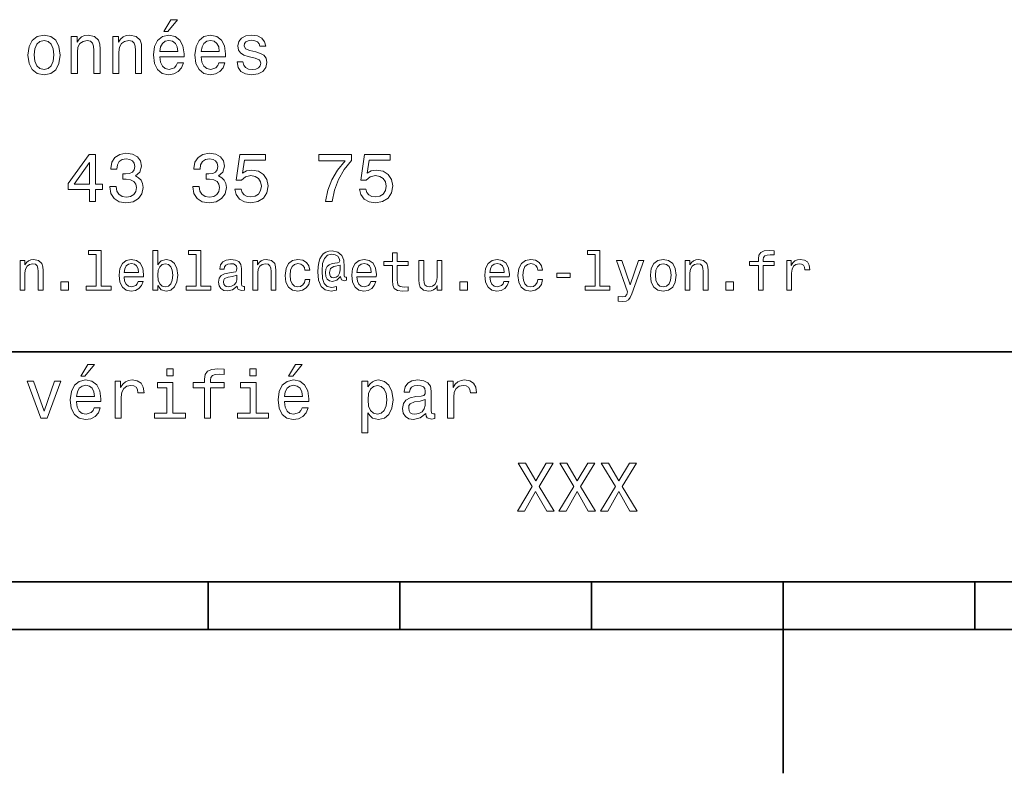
# Model space of a CAD drawing. Extents: x 0 to 297, y 0 to 210.
# Tile 3 of 7: x 109 to 160, y 0 to 39. Entities that reach past the tile are written whole.
import ezdxf

# ---------------------------------------------------------------- set-up
doc = ezdxf.new("R2010")
doc.units = 0

msp = doc.modelspace()

# ---------------------------------------------------------------- linework, layer by layer
at = {"color": 7, "lineweight": 35}
for p, q in [((97, 22), (162, 22)), ((10, 10), (287, 10)), ((97, 10), (287, 10)), ((98.5, 7.5), (198.5, 7.5))]:
    msp.add_line(p, q, dxfattribs=at)
at = {"color": 7, "lineweight": 35, "ltscale": 0.0625}
for p, q in [((118.5, 10), (118.5, 7.5)), ((128.5, 10), (128.5, 7.5)), ((138.5, 10), (138.5, 7.5)), ((158.5, 10), (158.5, 7.5))]:
    msp.add_line(p, q, dxfattribs=at)
at = {"color": 7, "lineweight": 35, "ltscale": 0.25}
msp.add_line((148.5, 10), (148.5, 0), dxfattribs=at)
at = {"color": 7, "lineweight": 13}
for points in [[(116.184441, 38.728386), (116.396973, 38.728386), (116.897697, 39.340778), (116.54467, 39.340778)], [(109.087898, 37.496399), (109.145531, 37.056915), (109.311241, 36.732708), (109.574203, 36.530979), (109.927231, 36.462536), (110.276657, 36.530979), (110.539627, 36.729107), (110.70533, 37.053314), (110.766571, 37.496399), (110.70533, 37.935879), (110.539627, 38.263687), (110.276657, 38.461815), (109.927231, 38.533859), (109.574203, 38.461815), (109.311241, 38.260086), (109.145531, 37.935879)], [(111.350143, 36.530979), (111.667145, 36.530979), (111.667145, 37.647694), (111.69957, 37.903458), (111.804031, 38.090778), (111.966141, 38.206051), (112.182274, 38.249279), (112.355186, 38.213257), (112.463257, 38.115993), (112.517288, 37.953888), (112.535301, 37.737751), (112.535301, 36.530979), (112.852303, 36.530979), (112.852303, 37.802593), (112.837898, 38.058357), (112.773056, 38.270893), (112.560516, 38.465416), (112.229103, 38.533859), (112.045387, 38.508644), (111.890488, 38.440201), (111.757202, 38.324928), (111.65274, 38.170029), (111.65274, 38.465416), (111.350143, 38.465416)], [(113.51873, 36.530979), (113.835732, 36.530979), (113.835732, 37.647694), (113.868156, 37.903458), (113.972626, 38.090778), (114.134727, 38.206051), (114.350861, 38.249279), (114.523773, 38.213257), (114.631844, 38.115993), (114.685883, 37.953888), (114.703888, 37.737751), (114.703888, 36.530979), (115.020889, 36.530979), (115.020889, 37.802593), (115.006485, 38.058357), (114.941643, 38.270893), (114.729111, 38.465416), (114.39769, 38.533859), (114.213974, 38.508644), (114.059082, 38.440201), (113.925789, 38.324928), (113.821327, 38.170029), (113.821327, 38.465416), (113.51873, 38.465416)], [(115.964699, 37.406338), (117.232712, 37.406338), (117.236313, 37.554035), (117.178673, 37.9683), (117.020172, 38.278099), (116.768013, 38.465416), (116.432999, 38.533859), (116.105186, 38.461815), (115.853027, 38.260086), (115.690918, 37.932278), (115.633286, 37.5), (115.687317, 37.056915), (115.849426, 36.732708), (116.097984, 36.530979), (116.422188, 36.462536), (116.703171, 36.509365), (116.933716, 36.631844), (117.103027, 36.826366), (117.200287, 37.085735), (116.886887, 37.085735), (116.822044, 36.941643), (116.728386, 36.833572), (116.461815, 36.747116), (116.256485, 36.786743), (116.101585, 36.912823), (116.000717, 37.118156), (115.964699, 37.395531)], [(118.133286, 37.406338), (119.401299, 37.406338), (119.4049, 37.554035), (119.34726, 37.9683), (119.188766, 38.278099), (118.9366, 38.465416), (118.601585, 38.533859), (118.273773, 38.461815), (118.021614, 38.260086), (117.859512, 37.932278), (117.801872, 37.5), (117.855911, 37.056915), (118.018013, 36.732708), (118.266571, 36.530979), (118.590775, 36.462536), (118.871758, 36.509365), (119.10231, 36.631844), (119.271614, 36.826366), (119.368881, 37.085735), (119.055481, 37.085735), (118.990631, 36.941643), (118.896973, 36.833572), (118.630402, 36.747116), (118.425072, 36.786743), (118.270172, 36.912823), (118.169312, 37.118156), (118.133286, 37.395531)], [(120.971901, 37.658501), (120.66571, 37.730545), (120.438766, 37.8134), (120.363113, 37.982708), (120.384727, 38.101585), (120.460373, 38.188038), (120.582855, 38.242073), (120.759369, 38.263687), (120.92868, 38.242073), (121.061966, 38.177231), (121.148415, 38.079971), (121.184441, 37.950287), (121.49424, 37.950287), (121.49424, 37.957493), (121.440201, 38.191643), (121.292511, 38.375359), (121.061966, 38.490635), (120.759369, 38.533859), (120.453171, 38.490635), (120.229828, 38.371758), (120.08934, 38.195244), (120.046112, 37.971901), (120.078529, 37.755764), (120.179398, 37.604465), (120.3451, 37.496399), (120.586456, 37.42075), (120.939484, 37.334293), (121.155624, 37.244236), (121.213257, 37.172188), (121.234871, 37.064121), (121.202454, 36.930836), (121.115997, 36.829971), (120.97551, 36.765129), (120.788185, 36.743515), (120.590057, 36.765129), (120.445969, 36.840778), (120.348709, 36.963257), (120.309082, 37.132565), (120.002884, 37.132565), (120.053314, 36.844379), (120.201012, 36.635445), (120.435158, 36.509365), (120.759369, 36.462536), (121.097984, 36.509365), (121.346542, 36.635445), (121.497841, 36.837173), (121.551872, 37.100143), (121.512253, 37.327087), (121.400574, 37.481987), (121.216858, 37.582851)], [(109.412102, 37.5), (109.444527, 37.824207), (109.545387, 38.058357), (109.707489, 38.20245), (109.927231, 38.25288), (110.143372, 38.20245), (110.305473, 38.061958), (110.406342, 37.824207), (110.44236, 37.5), (110.406342, 37.172188), (110.305473, 36.934437), (110.143372, 36.790344), (109.927231, 36.743515), (109.707489, 36.790344), (109.545387, 36.934437), (109.444527, 37.172188)], [(115.964699, 37.672909), (116.004318, 37.921471), (116.101585, 38.105186), (116.249283, 38.216858), (116.443802, 38.256485), (116.634727, 38.216858), (116.782425, 38.105186), (116.872482, 37.921471), (116.9049, 37.672909)], [(118.133286, 37.672909), (118.172913, 37.921471), (118.270172, 38.105186), (118.41787, 38.216858), (118.612396, 38.256485), (118.803314, 38.216858), (118.951012, 38.105186), (119.041069, 37.921471), (119.073486, 37.672909)], [(113.356628, 30.635447), (113.356628, 30.610229), (113.414261, 30.264408), (113.583572, 30.005043), (113.850143, 29.839336), (114.203171, 29.778097), (114.577805, 29.839336), (114.858788, 29.997837), (115.038902, 30.25), (115.103745, 30.574207), (115.074928, 30.786743), (114.995674, 30.959654), (114.865997, 31.092939), (114.693085, 31.190201), (114.927231, 31.384726), (115.010086, 31.694523), (114.956055, 31.975504), (114.801147, 32.188038), (114.548988, 32.321323), (114.203171, 32.368156), (113.87896, 32.310516), (113.630402, 32.152016), (113.4683, 31.899855), (113.414261, 31.56484), (113.414261, 31.539625), (113.734871, 31.539625), (113.763687, 31.770172), (113.857346, 31.935879), (114.008644, 32.036743), (114.221184, 32.072765), (114.408501, 32.043949), (114.545387, 31.9683), (114.628242, 31.845821), (114.66066, 31.680115), (114.628242, 31.503601), (114.541786, 31.384726), (114.390488, 31.312679), (114.185158, 31.291065), (114.04467, 31.294668), (114.04467, 31.010086), (114.221184, 31.01729), (114.448128, 30.984869), (114.617432, 30.898415), (114.7183, 30.757925), (114.754318, 30.574207), (114.714699, 30.365273), (114.610229, 30.210375), (114.444527, 30.113111), (114.224785, 30.08069), (113.997841, 30.116714), (113.83213, 30.224783), (113.727661, 30.397694), (113.688042, 30.635447)], [(117.693802, 30.635447), (117.693802, 30.610229), (117.751442, 30.264408), (117.920746, 30.005043), (118.187317, 29.839336), (118.540344, 29.778097), (118.914986, 29.839336), (119.195969, 29.997837), (119.376083, 30.25), (119.440926, 30.574207), (119.412109, 30.786743), (119.332855, 30.959654), (119.203171, 31.092939), (119.030258, 31.190201), (119.264412, 31.384726), (119.34726, 31.694523), (119.293228, 31.975504), (119.138329, 32.188038), (118.886169, 32.321323), (118.540344, 32.368156), (118.216141, 32.310516), (117.967583, 32.152016), (117.805481, 31.899855), (117.751442, 31.56484), (117.751442, 31.539625), (118.072044, 31.539625), (118.100868, 31.770172), (118.194527, 31.935879), (118.345825, 32.036743), (118.558357, 32.072765), (118.745682, 32.043949), (118.882568, 31.9683), (118.965416, 31.845821), (118.997841, 31.680115), (118.965416, 31.503601), (118.878967, 31.384726), (118.727669, 31.312679), (118.522339, 31.291065), (118.381844, 31.294668), (118.381844, 31.010086), (118.558357, 31.01729), (118.785301, 30.984869), (118.954613, 30.898415), (119.055481, 30.757925), (119.091499, 30.574207), (119.051872, 30.365273), (118.947403, 30.210375), (118.7817, 30.113111), (118.561958, 30.08069), (118.335014, 30.116714), (118.169312, 30.224783), (118.064842, 30.397694), (118.025215, 30.635447)], [(112.293945, 29.850143), (112.618156, 29.850143), (112.618156, 30.46974), (112.974785, 30.46974), (112.974785, 30.757925), (112.618156, 30.757925), (112.618156, 32.296108), (112.290344, 32.296108), (111.195244, 30.786743), (111.195244, 30.46974), (112.293945, 30.46974)], [(111.497841, 30.757925), (112.293945, 31.878241), (112.293945, 30.757925)], [(119.876801, 30.502161), (119.956055, 30.206772), (120.132568, 29.976225), (120.391937, 29.832132), (120.723343, 29.778097), (121.087173, 29.842939), (121.371758, 30.019451), (121.551872, 30.300432), (121.620316, 30.660662), (121.559082, 30.995676), (121.386169, 31.258644), (121.115997, 31.427954), (120.766571, 31.489193), (120.496399, 31.445965), (120.287468, 31.327089), (120.388329, 32.000721), (121.483429, 32.000721), (121.483429, 32.296108), (120.146973, 32.296108), (119.948853, 30.970461), (120.23703, 30.970461), (120.445969, 31.139769), (120.71254, 31.201008), (120.943085, 31.161383), (121.119598, 31.046108), (121.23127, 30.869596), (121.270897, 30.642651), (121.23127, 30.415705), (121.115997, 30.239193), (120.939484, 30.127522), (120.71254, 30.087896), (120.521614, 30.113111), (120.373917, 30.195965), (120.265854, 30.325647), (120.211815, 30.502161)], [(124.606628, 29.850143), (124.970467, 29.850143), (125.08934, 30.444523), (125.298279, 30.999279), (125.593658, 31.514408), (125.979111, 31.997118), (125.979111, 32.296108), (124.264412, 32.296108), (124.264412, 31.9683), (125.633286, 31.9683), (125.237038, 31.481987), (124.938042, 30.974062), (124.729111, 30.433718)], [(126.382568, 30.502161), (126.461823, 30.206772), (126.638336, 29.976225), (126.897697, 29.832132), (127.229111, 29.778097), (127.592941, 29.842939), (127.877525, 30.019451), (128.057648, 30.300432), (128.126083, 30.660662), (128.06485, 30.995676), (127.891937, 31.258644), (127.621765, 31.427954), (127.272339, 31.489193), (127.002167, 31.445965), (126.793228, 31.327089), (126.894096, 32.000721), (127.989197, 32.000721), (127.989197, 32.296108), (126.65274, 32.296108), (126.454613, 30.970461), (126.742798, 30.970461), (126.951736, 31.139769), (127.218307, 31.201008), (127.448853, 31.161383), (127.625366, 31.046108), (127.737038, 30.869596), (127.776657, 30.642651), (127.737038, 30.415705), (127.621765, 30.239193), (127.445251, 30.127522), (127.218307, 30.087896), (127.027382, 30.113111), (126.879684, 30.195965), (126.771622, 30.325647), (126.717583, 30.502161)], [(112.654175, 27.080692), (112.654175, 25.438042), (112.132561, 25.438042), (112.132561, 25.224785), (113.426514, 25.224785), (113.426514, 25.438042), (112.907776, 25.438042), (112.907776, 27.293949), (112.256485, 27.293949), (112.256485, 27.080692)], [(115.858788, 25.463978), (116.046112, 25.242075), (116.302589, 25.170031), (116.544662, 25.224785), (116.737747, 25.38905), (116.858788, 25.651299), (116.9049, 26), (116.858788, 26.348703), (116.734871, 26.60807), (116.544662, 26.769453), (116.302589, 26.827091), (116.048988, 26.752163), (115.945244, 26.659943), (115.858788, 26.536024), (115.858788, 27.293949), (115.605186, 27.293949), (115.605186, 25.224785), (115.858788, 25.224785)], [(117.858788, 27.080692), (117.858788, 25.438042), (117.337173, 25.438042), (117.337173, 25.224785), (118.631119, 25.224785), (118.631119, 25.438042), (118.112389, 25.438042), (118.112389, 27.293949), (117.46109, 27.293949), (117.46109, 27.080692)], [(125.708939, 25.734871), (125.708939, 25.902018), (125.662827, 25.893373), (125.60807, 25.913546), (125.590782, 25.974064), (125.590782, 26.446688), (125.567726, 26.780981), (125.47551, 27.02882), (125.259369, 27.213257), (124.956772, 27.279539), (124.780983, 27.262249), (124.631126, 27.210375), (124.501442, 27.12392), (124.397697, 27.002882), (124.317001, 26.850145), (124.259369, 26.662825), (124.224785, 26.438042), (124.213257, 26.184439), (124.253601, 25.737753), (124.383286, 25.42075), (124.599426, 25.230549), (124.907784, 25.170031), (125.190201, 25.216139), (125.190201, 25.406342), (124.942368, 25.360231), (124.703171, 25.409224), (124.54467, 25.567724), (124.458214, 25.835735), (124.432281, 26.224785), (124.461098, 26.605188), (124.559082, 26.876081), (124.717583, 27.040346), (124.948128, 27.095102), (125.123917, 27.063402), (125.253601, 26.988474), (125.334297, 26.876081), (125.363113, 26.746399), (125.331413, 26.682999), (125.244957, 26.654179), (124.96254, 26.610952), (124.806915, 26.547552), (124.694527, 26.449568), (124.628242, 26.314121), (124.60807, 26.135448), (124.634003, 25.942364), (124.706055, 25.798271), (124.824211, 25.708935), (124.979828, 25.680117), (125.207497, 25.740635), (125.400574, 25.930836), (125.400574, 25.913546), (125.446686, 25.760807), (125.605186, 25.714699)], [(138.677246, 27.080692), (138.677246, 25.438042), (138.155624, 25.438042), (138.155624, 25.224785), (139.44957, 25.224785), (139.44957, 25.438042), (138.930847, 25.438042), (138.930847, 27.293949), (138.279541, 27.293949), (138.279541, 27.080692)], [(147.198853, 26.504324), (147.198853, 25.224785), (147.452454, 25.224785), (147.452454, 26.504324), (148.028824, 26.504324), (148.028824, 26.720463), (147.452454, 26.720463), (147.452454, 26.815563), (147.472626, 26.930836), (147.53891, 27.008646), (147.651306, 27.054756), (147.812683, 27.072046), (148.028824, 27.06052), (148.028824, 27.279539), (147.755051, 27.293949), (147.507217, 27.268013), (147.334305, 27.190203), (147.23056, 27.054756), (147.198853, 26.861671), (147.198853, 26.720463), (146.734879, 26.720463), (146.734879, 26.504324)], [(108.680115, 25.224785), (108.933716, 25.224785), (108.933716, 26.118156), (108.959656, 26.322767), (109.043228, 26.472624), (109.172913, 26.564842), (109.345825, 26.599424), (109.484146, 26.570606), (109.570602, 26.492796), (109.613831, 26.363113), (109.628242, 26.190203), (109.628242, 25.224785), (109.881844, 25.224785), (109.881844, 26.242077), (109.870316, 26.446688), (109.818443, 26.616716), (109.648415, 26.772335), (109.383286, 26.827091), (109.236313, 26.806917), (109.112389, 26.752163), (109.00576, 26.659943), (108.922188, 26.536024), (108.922188, 26.772335), (108.680115, 26.772335)], [(114.106628, 25.925074), (115.121033, 25.925074), (115.123917, 26.043228), (115.077805, 26.374641), (114.951004, 26.622478), (114.749283, 26.772335), (114.481262, 26.827091), (114.219017, 26.769453), (114.017288, 26.60807), (113.887604, 26.345821), (113.841499, 26), (113.884727, 25.645535), (114.014404, 25.386168), (114.213257, 25.224785), (114.472626, 25.170031), (114.697403, 25.207495), (114.881844, 25.305477), (115.017288, 25.461096), (115.0951, 25.668589), (114.844376, 25.668589), (114.792503, 25.553314), (114.717575, 25.46686), (114.504318, 25.397696), (114.340057, 25.429396), (114.216141, 25.53026), (114.135445, 25.694525), (114.106628, 25.916428)], [(120.008644, 25.426514), (120.008644, 25.417868), (120.023056, 25.319885), (120.066284, 25.250721), (120.247841, 25.195967), (120.389046, 25.219021), (120.389046, 25.414986), (120.328529, 25.406342), (120.247841, 25.443806), (120.233429, 25.559078), (120.233429, 26.360231), (120.198845, 26.564842), (120.097984, 26.708935), (119.922188, 26.795389), (119.674347, 26.827091), (119.432274, 26.792507), (119.253601, 26.694525), (119.141212, 26.541788), (119.103745, 26.340059), (119.103745, 26.322767), (119.331413, 26.322767), (119.351585, 26.443806), (119.414986, 26.53026), (119.51873, 26.582134), (119.665703, 26.602306), (119.806915, 26.587896), (119.907776, 26.54467), (119.9683, 26.469742), (119.988472, 26.365995), (119.976944, 26.244957), (119.930832, 26.184439), (119.815559, 26.155621), (119.599426, 26.132566), (119.351585, 26.080692), (119.175797, 25.988474), (119.072044, 25.844381), (119.040344, 25.631124), (119.069168, 25.440924), (119.158501, 25.299713), (119.302597, 25.210375), (119.501442, 25.178675), (119.769455, 25.239195)], [(120.824203, 25.224785), (121.077812, 25.224785), (121.077812, 26.118156), (121.103745, 26.322767), (121.187317, 26.472624), (121.317001, 26.564842), (121.489914, 26.599424), (121.628242, 26.570606), (121.714699, 26.492796), (121.757927, 26.363113), (121.772339, 26.190203), (121.772339, 25.224785), (122.02594, 25.224785), (122.02594, 26.242077), (122.014412, 26.446688), (121.96254, 26.616716), (121.792511, 26.772335), (121.527374, 26.827091), (121.380402, 26.806917), (121.256485, 26.752163), (121.149857, 26.659943), (121.066284, 26.536024), (121.066284, 26.772335), (120.824203, 26.772335)], [(123.54467, 26.259367), (123.795387, 26.259367), (123.743515, 26.489914), (123.619598, 26.671471), (123.426514, 26.783863), (123.175797, 26.827091), (122.899139, 26.769453), (122.688759, 26.60807), (122.556198, 26.345821), (122.510086, 25.994238), (122.553314, 25.645535), (122.682999, 25.386168), (122.887611, 25.224785), (123.167145, 25.170031), (123.414986, 25.213257), (123.60807, 25.334295), (123.740631, 25.524496), (123.798271, 25.778099), (123.556198, 25.778099), (123.51297, 25.616716), (123.432281, 25.495678), (123.317001, 25.42075), (123.175797, 25.397696), (123, 25.43516), (122.873199, 25.550434), (122.795387, 25.737753), (122.769455, 26.002882), (122.795387, 26.262249), (122.876083, 26.449568), (123.005768, 26.564842), (123.175797, 26.605188), (123.325653, 26.579252), (123.438042, 26.51297), (123.51297, 26.40346)], [(126.250725, 25.925074), (127.265129, 25.925074), (127.268013, 26.043228), (127.221909, 26.374641), (127.0951, 26.622478), (126.893372, 26.772335), (126.625366, 26.827091), (126.363113, 26.769453), (126.161385, 26.60807), (126.0317, 26.345821), (125.985596, 26), (126.028824, 25.645535), (126.158501, 25.386168), (126.357353, 25.224785), (126.616714, 25.170031), (126.841499, 25.207495), (127.02594, 25.305477), (127.161385, 25.461096), (127.239197, 25.668589), (126.988472, 25.668589), (126.9366, 25.553314), (126.861671, 25.46686), (126.648415, 25.397696), (126.484154, 25.429396), (126.360229, 25.53026), (126.279541, 25.694525), (126.250725, 25.916428)], [(128.103745, 26.504324), (128.103745, 25.729107), (128.121033, 25.478388), (128.201736, 25.305477), (128.363113, 25.204613), (128.636887, 25.170031), (128.9366, 25.184439), (128.9366, 25.40346), (128.717575, 25.386168), (128.518738, 25.409224), (128.412109, 25.48127), (128.365997, 25.602306), (128.357346, 25.772335), (128.357346, 26.504324), (128.9366, 26.504324), (128.9366, 26.720463), (128.357346, 26.720463), (128.357346, 27.172913), (128.103745, 27.172913), (128.103745, 26.720463), (127.66571, 26.720463), (127.66571, 26.504324)], [(130.69165, 26.772335), (130.438049, 26.772335), (130.438049, 25.878963), (130.409225, 25.671471), (130.325653, 25.521614), (130.195969, 25.429396), (130.02594, 25.400578), (129.890488, 25.423632), (129.804031, 25.492796), (129.755051, 25.610952), (129.743515, 25.778099), (129.743515, 26.772335), (129.489914, 26.772335), (129.489914, 25.755045), (129.498566, 25.550434), (129.553314, 25.380404), (129.720459, 25.224785), (129.98848, 25.170031), (130.132568, 25.190203), (130.256485, 25.242075), (130.363113, 25.331413), (130.44957, 25.461096), (130.44957, 25.224785), (130.69165, 25.224785)], [(133.190201, 25.925074), (134.20462, 25.925074), (134.207489, 26.043228), (134.161392, 26.374641), (134.034592, 26.622478), (133.832855, 26.772335), (133.56485, 26.827091), (133.302597, 26.769453), (133.100861, 26.60807), (132.971191, 26.345821), (132.925079, 26), (132.968307, 25.645535), (133.097992, 25.386168), (133.296829, 25.224785), (133.556198, 25.170031), (133.780975, 25.207495), (133.965424, 25.305477), (134.100861, 25.461096), (134.17868, 25.668589), (133.927963, 25.668589), (133.876083, 25.553314), (133.801147, 25.46686), (133.587906, 25.397696), (133.42363, 25.429396), (133.299713, 25.53026), (133.219025, 25.694525), (133.190201, 25.916428)], [(135.688766, 26.259367), (135.939484, 26.259367), (135.887604, 26.489914), (135.763702, 26.671471), (135.570618, 26.783863), (135.319885, 26.827091), (135.043228, 26.769453), (134.832855, 26.60807), (134.700287, 26.345821), (134.654175, 25.994238), (134.697418, 25.645535), (134.827087, 25.386168), (135.031708, 25.224785), (135.311249, 25.170031), (135.559082, 25.213257), (135.752167, 25.334295), (135.884735, 25.524496), (135.942368, 25.778099), (135.700287, 25.778099), (135.657074, 25.616716), (135.57637, 25.495678), (135.461105, 25.42075), (135.319885, 25.397696), (135.144104, 25.43516), (135.017303, 25.550434), (134.939484, 25.737753), (134.913544, 26.002882), (134.939484, 26.262249), (135.020172, 26.449568), (135.149857, 26.564842), (135.319885, 26.605188), (135.469742, 26.579252), (135.582138, 26.51297), (135.657074, 26.40346)], [(140.948135, 26.772335), (140.504333, 25.49856), (140.069168, 26.772335), (139.792511, 26.772335), (140.380402, 25.13833), (140.328537, 24.994238), (140.247849, 24.896255), (140.112396, 24.864553), (139.878967, 24.893373), (139.878967, 24.648417), (140.123932, 24.62536), (140.299713, 24.648417), (140.423645, 24.720463), (140.51297, 24.844381), (140.59079, 25.025938), (141.219025, 26.772335)], [(141.567734, 25.99712), (141.613831, 25.645535), (141.746399, 25.386168), (141.956787, 25.224785), (142.239197, 25.170031), (142.518738, 25.224785), (142.729111, 25.383286), (142.861679, 25.642653), (142.910675, 25.99712), (142.861679, 26.348703), (142.729111, 26.610952), (142.518738, 26.769453), (142.239197, 26.827091), (141.956787, 26.769453), (141.746399, 26.60807), (141.613831, 26.348703)], [(143.377533, 25.224785), (143.631134, 25.224785), (143.631134, 26.118156), (143.657074, 26.322767), (143.740646, 26.472624), (143.870331, 26.564842), (144.043243, 26.599424), (144.181564, 26.570606), (144.268021, 26.492796), (144.311249, 26.363113), (144.325653, 26.190203), (144.325653, 25.224785), (144.579254, 25.224785), (144.579254, 26.242077), (144.567734, 26.446688), (144.515854, 26.616716), (144.345825, 26.772335), (144.080704, 26.827091), (143.933731, 26.806917), (143.809814, 26.752163), (143.703186, 26.659943), (143.619598, 26.536024), (143.619598, 26.772335), (143.377533, 26.772335)], [(148.677246, 25.224785), (148.930847, 25.224785), (148.930847, 26.10951), (148.956787, 26.322767), (149.034592, 26.475506), (149.161392, 26.567724), (149.331421, 26.599424), (149.458221, 26.579252), (149.553314, 26.521614), (149.610962, 26.423632), (149.631134, 26.291067), (149.887619, 26.291067), (149.853027, 26.524496), (149.757935, 26.691643), (149.599426, 26.792507), (149.383301, 26.827091), (149.236328, 26.804035), (149.109528, 26.746399), (148.997131, 26.648417), (148.907791, 26.515852), (148.907791, 26.772335), (148.677246, 26.772335)], [(114.106628, 26.138329), (114.138329, 26.337177), (114.216141, 26.48415), (114.33429, 26.573488), (114.489914, 26.605188), (114.642654, 26.573488), (114.760803, 26.48415), (114.832855, 26.337177), (114.858788, 26.138329)], [(116.645531, 26), (116.616714, 25.740635), (116.538902, 25.550434), (116.414986, 25.43516), (116.259369, 25.397696), (116.08934, 25.43516), (115.965416, 25.550434), (115.887604, 25.737753), (115.861671, 26), (115.887604, 26.259367), (115.965416, 26.446688), (116.08934, 26.559078), (116.259369, 26.599424), (116.414986, 26.559078), (116.538902, 26.443806), (116.616714, 26.256485)], [(125.374641, 26.279539), (125.345825, 26.100866), (125.273773, 25.974064), (125.164268, 25.896255), (125.034584, 25.873199), (124.945244, 25.887609), (124.881844, 25.939482), (124.841499, 26.025938), (124.829971, 26.146975), (124.878967, 26.345821), (125.046112, 26.449568), (125.374641, 26.53026)], [(126.250725, 26.138329), (126.282425, 26.337177), (126.360229, 26.48415), (126.478386, 26.573488), (126.63401, 26.605188), (126.786743, 26.573488), (126.9049, 26.48415), (126.976944, 26.337177), (127.002884, 26.138329)], [(133.190201, 26.138329), (133.221909, 26.337177), (133.299713, 26.48415), (133.417877, 26.573488), (133.573486, 26.605188), (133.726227, 26.573488), (133.844391, 26.48415), (133.916428, 26.337177), (133.942368, 26.138329)], [(141.827087, 26), (141.853027, 26.259367), (141.933716, 26.446688), (142.063416, 26.56196), (142.239197, 26.602306), (142.412109, 26.56196), (142.541794, 26.449568), (142.622482, 26.259367), (142.651306, 26), (142.622482, 25.737753), (142.541794, 25.547552), (142.412109, 25.432278), (142.239197, 25.394814), (142.063416, 25.432278), (141.933716, 25.547552), (141.853027, 25.737753)], [(119.979828, 25.766571), (119.945244, 25.616716), (119.853027, 25.501442), (119.714699, 25.426514), (119.54467, 25.400578), (119.435158, 25.414986), (119.357346, 25.461096), (119.308357, 25.541788), (119.293945, 25.654181), (119.305473, 25.755045), (119.351585, 25.827091), (119.536026, 25.907782), (119.769455, 25.942364), (119.979828, 26.011528)], [(136.685883, 25.884727), (137.383286, 25.884727), (137.383286, 26.112392), (136.685883, 26.112392)], [(110.812683, 25.224785), (111.210373, 25.224785), (111.210373, 25.654181), (110.812683, 25.654181)], [(131.631134, 25.224785), (132.028824, 25.224785), (132.028824, 25.654181), (131.631134, 25.654181)], [(145.510101, 25.224785), (145.907791, 25.224785), (145.907791, 25.654181), (145.510101, 25.654181)], [(111.84726, 20.728386), (112.059799, 20.728386), (112.560516, 21.340778), (112.207489, 21.340778)], [(116.667145, 21.117435), (116.33213, 21.117435), (116.33213, 20.757204), (116.667145, 20.757204)], [(118.295387, 20.130404), (118.295387, 18.530979), (118.612396, 18.530979), (118.612396, 20.130404), (119.332855, 20.130404), (119.332855, 20.400576), (118.612396, 20.400576), (118.612396, 20.519451), (118.637611, 20.663544), (118.720459, 20.760807), (118.860954, 20.818443), (119.062683, 20.840057), (119.332855, 20.825647), (119.332855, 21.099422), (118.990631, 21.117435), (118.680832, 21.085014), (118.464699, 20.987751), (118.335014, 20.818443), (118.295387, 20.577089), (118.295387, 20.400576), (117.715424, 20.400576), (117.715424, 20.130404)], [(121.004326, 21.117435), (120.669312, 21.117435), (120.669312, 20.757204), (121.004326, 20.757204)], [(122.690201, 20.728386), (122.90274, 20.728386), (123.403458, 21.340778), (123.05043, 21.340778)], [(109.761528, 18.530979), (110.096542, 18.530979), (110.802597, 20.465418), (110.474785, 20.465418), (109.930832, 18.905619), (109.376083, 20.465418), (109.04467, 20.465418)], [(111.627518, 19.40634), (112.895531, 19.40634), (112.899132, 19.554033), (112.841499, 19.9683), (112.682999, 20.278097), (112.430832, 20.465418), (112.095825, 20.533861), (111.768013, 20.461815), (111.515854, 20.260086), (111.353745, 19.932276), (111.296112, 19.5), (111.350143, 19.056915), (111.512245, 18.732708), (111.760803, 18.530979), (112.085014, 18.462536), (112.365997, 18.509365), (112.596542, 18.631844), (112.765854, 18.826368), (112.863113, 19.085733), (112.549713, 19.085733), (112.484871, 18.941643), (112.391212, 18.833572), (112.124641, 18.747118), (111.919312, 18.786743), (111.764412, 18.912823), (111.663544, 19.118155), (111.627518, 19.395533)], [(111.627518, 19.672911), (111.667145, 19.921469), (111.764412, 20.105186), (111.912102, 20.216858), (112.106628, 20.256483), (112.297546, 20.216858), (112.445244, 20.105186), (112.535301, 19.921469), (112.567726, 19.672911)], [(113.637604, 18.530979), (113.954613, 18.530979), (113.954613, 19.636887), (113.98703, 19.903458), (114.08429, 20.094379), (114.242798, 20.209654), (114.45533, 20.249279), (114.613831, 20.224062), (114.732712, 20.152016), (114.804756, 20.029537), (114.829971, 19.863832), (115.150574, 19.863832), (115.107346, 20.155619), (114.988472, 20.364553), (114.790344, 20.490633), (114.520172, 20.533861), (114.336456, 20.505043), (114.177956, 20.432997), (114.03746, 20.310518), (113.925789, 20.144812), (113.925789, 20.465418), (113.637604, 20.465418)], [(116.656342, 18.79755), (116.656342, 20.400576), (115.842216, 20.400576), (115.842216, 20.130404), (116.33934, 20.130404), (116.33934, 18.79755), (115.690918, 18.79755), (115.690918, 18.530979), (117.311958, 18.530979), (117.311958, 18.79755)], [(120.993515, 18.79755), (120.993515, 20.400576), (120.179398, 20.400576), (120.179398, 20.130404), (120.676514, 20.130404), (120.676514, 18.79755), (120.028099, 18.79755), (120.028099, 18.530979), (121.649139, 18.530979), (121.649139, 18.79755)], [(122.470459, 19.40634), (123.73848, 19.40634), (123.742081, 19.554033), (123.684441, 19.9683), (123.52594, 20.278097), (123.273773, 20.465418), (122.938766, 20.533861), (122.610954, 20.461815), (122.358795, 20.260086), (122.196686, 19.932276), (122.139053, 19.5), (122.193085, 19.056915), (122.355194, 18.732708), (122.603745, 18.530979), (122.927956, 18.462536), (123.208939, 18.509365), (123.439484, 18.631844), (123.608795, 18.826368), (123.706055, 19.085733), (123.392654, 19.085733), (123.327812, 18.941643), (123.234154, 18.833572), (122.967583, 18.747118), (122.762253, 18.786743), (122.607353, 18.912823), (122.506485, 19.118155), (122.470459, 19.395533)], [(122.470459, 19.672911), (122.510086, 19.921469), (122.607353, 20.105186), (122.755043, 20.216858), (122.94957, 20.256483), (123.140488, 20.216858), (123.288185, 20.105186), (123.378242, 19.921469), (123.410667, 19.672911)], [(126.829254, 20.166426), (126.829254, 20.465418), (126.512253, 20.465418), (126.512253, 17.7817), (126.829254, 17.7817), (126.829254, 18.826368), (126.940926, 18.657061), (127.067009, 18.545389), (127.38401, 18.462536), (127.6866, 18.530979), (127.924355, 18.736311), (128.079254, 19.060518), (128.136887, 19.5), (128.079254, 19.935879), (127.924355, 20.260086), (127.6866, 20.461815), (127.38401, 20.533861), (127.211098, 20.512247), (127.0634, 20.443804), (126.937325, 20.328529)], [(127.329971, 18.747118), (127.117439, 18.793947), (126.96254, 18.93804), (126.86528, 19.17219), (126.832855, 19.5), (126.86528, 19.824207), (126.96254, 20.058357), (127.117439, 20.198847), (127.329971, 20.249279), (127.524498, 20.198847), (127.679398, 20.054754), (127.776657, 19.820604), (127.812683, 19.5), (127.776657, 19.175793), (127.679398, 18.93804), (127.524498, 18.793947)], [(129.847992, 18.78314), (129.847992, 18.772333), (129.865997, 18.649855), (129.920029, 18.5634), (130.146973, 18.494957), (130.323486, 18.523775), (130.323486, 18.768732), (130.247849, 18.757925), (130.146973, 18.804754), (130.128967, 18.948847), (130.128967, 19.950287), (130.085739, 20.206051), (129.959656, 20.386166), (129.739914, 20.494236), (129.430115, 20.533861), (129.127533, 20.490633), (128.904175, 20.368155), (128.763687, 20.177233), (128.716858, 19.925072), (128.716858, 19.903458), (129.00145, 19.903458), (129.026657, 20.054754), (129.105911, 20.162823), (129.235596, 20.227665), (129.419312, 20.252882), (129.595825, 20.234869), (129.721909, 20.180836), (129.797562, 20.087175), (129.822769, 19.957493), (129.808365, 19.806194), (129.750732, 19.730547), (129.606628, 19.694523), (129.336456, 19.665705), (129.026657, 19.600864), (128.806915, 19.48559), (128.677246, 19.305475), (128.637619, 19.038904), (128.67363, 18.801151), (128.785309, 18.62464), (128.965424, 18.512968), (129.213989, 18.473343), (129.548996, 18.54899)], [(130.986313, 18.530979), (131.303314, 18.530979), (131.303314, 19.636887), (131.335739, 19.903458), (131.432999, 20.094379), (131.591507, 20.209654), (131.804047, 20.249279), (131.96254, 20.224062), (132.081421, 20.152016), (132.153473, 20.029537), (132.17868, 19.863832), (132.499283, 19.863832), (132.456055, 20.155619), (132.337189, 20.364553), (132.139053, 20.490633), (131.868881, 20.533861), (131.685165, 20.505043), (131.526657, 20.432997), (131.386169, 20.310518), (131.274506, 20.144812), (131.274506, 20.465418), (130.986313, 20.465418)], [(129.811966, 19.208212), (129.768738, 19.020893), (129.653458, 18.876801), (129.48056, 18.78314), (129.268021, 18.750719), (129.131134, 18.768732), (129.033875, 18.826368), (128.972626, 18.927233), (128.95462, 19.067722), (128.969025, 19.193804), (129.026657, 19.283861), (129.257202, 19.384726), (129.548996, 19.427954), (129.811966, 19.514408)], [(134.623917, 13.690562), (135.002151, 13.690562), (135.574921, 14.70281), (136.158493, 13.690562), (136.540344, 13.690562), (135.758636, 14.976585), (136.500717, 16.194164), (136.136887, 16.194164), (135.585724, 15.268372), (135.04538, 16.194164), (134.667145, 16.194164), (135.405609, 14.972983)], [(136.792496, 13.690562), (137.170746, 13.690562), (137.743515, 14.70281), (138.327087, 13.690562), (138.708923, 13.690562), (137.927231, 14.976585), (138.669312, 16.194164), (138.305466, 16.194164), (137.754318, 15.268372), (137.213974, 16.194164), (136.835724, 16.194164), (137.574203, 14.972983)], [(138.96109, 13.690562), (139.33934, 13.690562), (139.912094, 14.70281), (140.495667, 13.690562), (140.877518, 13.690562), (140.09581, 14.976585), (140.837891, 16.194164), (140.47406, 16.194164), (139.922913, 15.268372), (139.382568, 16.194164), (139.004318, 16.194164), (139.742798, 14.972983)]]:
    msp.add_lwpolyline(points, close=True, dxfattribs=at)

doc.saveas('drawing.dxf')
